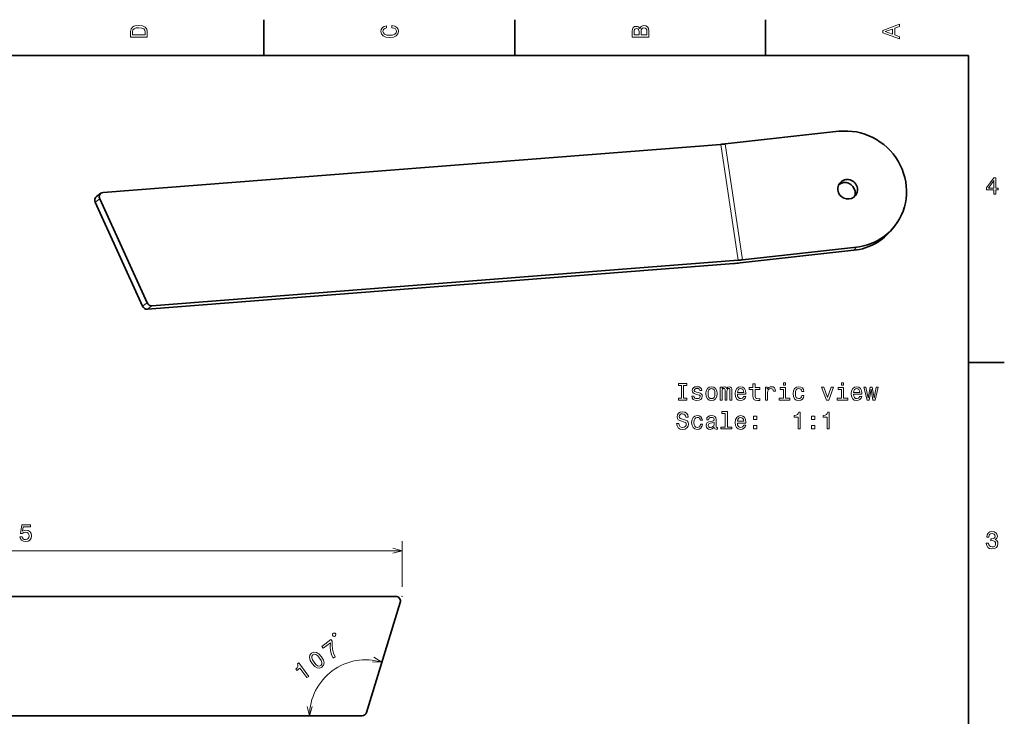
# Model space of a CAD drawing. Extents: x 0 to 420, y 0 to 297.
# Tile 10 of 10: x 211 to 418, y 149 to 294. Entities that reach past the tile are written whole.
import ezdxf

# ---------------------------------------------------------------- set-up
doc = ezdxf.new("R2010")
doc.units = 0

msp = doc.modelspace()

# ---------------------------------------------------------------- linework, layer by layer
at = {"color": 7, "lineweight": 35, "ltscale": 0.1875}
for p, q in [((262.5, 287), (262.5, 294.5)), ((315, 287), (315, 294.5)), ((367.5, 287), (367.5, 294.5)), ((410, 222.699997), (417.5, 222.699997))]:
    msp.add_line(p, q, dxfattribs=at)
at = {"color": 7, "lineweight": 35}
for p, q in [((410, 287), (10, 287)), ((410, 10), (410, 287)), ((382.874695, 271.118225), (359.053772, 268.477203)), ((358.151154, 268.391693), (228.824677, 258.312012)), ((227.161896, 256.297882), (237.105255, 234.491135)), ((228.117676, 256.988037), (238.061005, 235.181305)), ((362.19873, 243.568878), (386.019653, 246.209915)), ((362.703186, 244.216278), (386.524109, 246.857315)), ((238.104218, 233.874237), (360.844788, 243.440613)), ((239.059967, 234.564392), (361.800568, 244.130768)), ((290.074463, 173.713226), (151.991486, 173.713226)), ((291.030762, 172.420868), (283.998962, 149.420853)), ((151.991486, 148.713226), (283.042664, 148.713226))]:
    msp.add_line(p, q, dxfattribs=at)
at = {"color": 7, "lineweight": 13}
for p, q in [((358.151154, 268.391693), (361.800568, 244.130768)), ((359.053772, 268.477203), (362.703186, 244.216278)), ((126.425873, 183.291077), (291.425873, 183.291077))]:
    msp.add_line(p, q, dxfattribs=at)
at = {"color": 7, "lineweight": 35, "ltscale": 0.029473}
msp.add_line((228.385254, 258.152313), (227.429474, 257.462128), dxfattribs=at)
at = {"color": 7, "lineweight": 13, "ltscale": 0.029473}
msp.add_line((227.161896, 256.297882), (228.117676, 256.988037), dxfattribs=at)
at = {"color": 7, "lineweight": 35, "ltscale": 0.020518}
msp.add_line((394.559235, 251.304443), (394.054779, 250.657043), dxfattribs=at)
at = {"color": 7, "lineweight": 13, "ltscale": 0.020518}
msp.add_line((386.019653, 246.209915), (386.524109, 246.857315), dxfattribs=at)
at = {"color": 7, "lineweight": 13, "ltscale": 0.029472}
for p, q in [((237.105255, 234.491135), (238.061005, 235.181305)), ((238.104218, 233.874237), (239.059967, 234.564392))]:
    msp.add_line(p, q, dxfattribs=at)
at = {"color": 7, "lineweight": 13, "ltscale": 0.239446}
msp.add_line((291.425873, 175.713226), (291.425873, 185.291077), dxfattribs=at)
at = {"color": 7, "lineweight": 13}
for points in [[(234.583206, 291.994965), (234.583206, 290.829987), (238.083206, 290.829987), (238.083206, 291.994965), (237.97226, 292.544678), (237.634354, 292.953186), (237.084641, 293.205353), (236.333206, 293.296112), (235.566635, 293.215424), (235.264038, 293.114563), (235.021973, 292.973358), (234.694153, 292.56485), (234.613464, 292.297546)], [(235.001801, 291.959656), (235.077438, 292.342957), (235.309433, 292.605194), (235.722977, 292.761536), (236.333206, 292.811951), (236.923264, 292.7565), (237.336807, 292.600159), (237.583923, 292.332855), (237.664612, 291.959656), (237.664612, 291.299011), (235.001801, 291.299011)], [(289.282074, 292.817017), (289.705688, 292.716156), (290.008301, 292.549713), (290.194885, 292.317719), (290.255402, 292.04541), (290.164642, 291.71759), (289.892303, 291.460388), (289.448486, 291.28891), (288.833221, 291.233429), (288.222992, 291.28891), (287.774139, 291.455353), (287.501801, 291.712555), (287.405975, 292.04541), (287.456421, 292.287476), (287.597626, 292.494232), (287.824585, 292.65564), (288.137268, 292.766571), (288.137268, 293.245697), (287.658142, 293.094391), (287.295044, 292.832153), (287.068085, 292.47406), (286.987396, 292.04541), (287.113495, 291.510803), (287.466492, 291.102325), (288.046478, 290.840057), (288.833221, 290.749298), (289.619965, 290.840057), (290.199951, 291.102325), (290.558014, 291.510803), (290.679047, 292.04541), (290.583221, 292.514404), (290.315918, 292.89267), (289.877167, 293.159943), (289.282074, 293.301147)], [(341.192017, 292.630402), (340.899506, 292.983429), (340.70282, 293.074219), (340.460754, 293.104462), (340.082489, 293.03891), (339.810181, 292.842224), (339.643738, 292.524506), (339.583221, 292.080688), (339.583221, 290.835022), (343.083221, 290.835022), (343.083221, 292.151306), (343.012604, 292.620331), (342.805847, 292.968292), (342.478027, 293.18515), (342.034241, 293.260803), (341.736694, 293.215424), (341.489563, 293.094391), (341.308014, 292.897705)], [(342.664642, 292.095825), (342.664642, 291.299011), (341.45929, 291.299011), (341.45929, 292.050446), (341.494598, 292.368164), (341.600525, 292.595093), (341.782074, 292.731262), (342.044312, 292.776672), (342.321686, 292.731262), (342.513336, 292.605194), (342.629333, 292.393372)], [(395.583221, 290.466858), (395.583221, 290.930847), (394.554413, 291.299011), (394.554413, 292.695984), (395.583221, 293.064117), (395.583221, 293.538177), (392.078186, 292.257202), (392.078186, 291.742798)], [(341.035675, 291.984863), (341.035675, 291.299011), (340.001801, 291.299011), (340.001801, 292.025208), (340.032074, 292.297546), (340.122833, 292.489197), (340.279175, 292.605194), (340.511169, 292.645538), (340.743164, 292.600159), (340.904541, 292.479126), (341.005402, 292.272339)], [(394.125732, 291.460388), (392.582489, 292), (394.125732, 292.539642)], [(415.277374, 257.966766), (415.731262, 257.966766), (415.731262, 258.834198), (416.23056, 258.834198), (416.23056, 259.237671), (415.731262, 259.237671), (415.731262, 261.391113), (415.272339, 261.391113), (413.739197, 259.278015), (413.739197, 258.834198), (415.277374, 258.834198)], [(414.162842, 259.237671), (415.277374, 260.806091), (415.277374, 259.237671)], [(349.906189, 215.257736), (349.260681, 215.257736), (349.260681, 214.834106), (351.015717, 214.834106), (351.015717, 215.257736), (350.370178, 215.257736), (350.370178, 217.910477), (351.015717, 217.910477), (351.015717, 218.334106), (349.260681, 218.334106), (349.260681, 217.910477), (349.906189, 217.910477)], [(353.456635, 216.412643), (353.027954, 216.513504), (352.710236, 216.629501), (352.60434, 216.866531), (352.634583, 217.032959), (352.740509, 217.153992), (352.911957, 217.229645), (353.159088, 217.259903), (353.396118, 217.229645), (353.582703, 217.138855), (353.703766, 217.002701), (353.754181, 216.821136), (354.187897, 216.821136), (354.187897, 216.831223), (354.112244, 217.159027), (353.905487, 217.416245), (353.582703, 217.577621), (353.159088, 217.638138), (352.730408, 217.577621), (352.417725, 217.411194), (352.221039, 217.164078), (352.160522, 216.851395), (352.205902, 216.548798), (352.347137, 216.33699), (352.579102, 216.185684), (352.917023, 216.079788), (353.411255, 215.95874), (353.713837, 215.832672), (353.794525, 215.731796), (353.824799, 215.580505), (353.779388, 215.393906), (353.658356, 215.252701), (353.46167, 215.161911), (353.199432, 215.131653), (352.922058, 215.161911), (352.720337, 215.267822), (352.584167, 215.439301), (352.528687, 215.676331), (352.100006, 215.676331), (352.170624, 215.272873), (352.37738, 214.980362), (352.7052, 214.803848), (353.159088, 214.738281), (353.633148, 214.803848), (353.98114, 214.980362), (354.192932, 215.262787), (354.268585, 215.630936), (354.213104, 215.948654), (354.056763, 216.165512), (353.799561, 216.306732)], [(355.035156, 216.185684), (355.115845, 215.570419), (355.347839, 215.116531), (355.716003, 214.834106), (356.210236, 214.738281), (356.699432, 214.834106), (357.067596, 215.111481), (357.299561, 215.565369), (357.385315, 216.185684), (357.299561, 216.800964), (357.067596, 217.259903), (356.699432, 217.537277), (356.210236, 217.638138), (355.716003, 217.537277), (355.347839, 217.254852), (355.115845, 216.800964)], [(355.489044, 216.190735), (355.534454, 216.644623), (355.675659, 216.972443), (355.902588, 217.174164), (356.210236, 217.244766), (356.512817, 217.174164), (356.739777, 216.977478), (356.880981, 216.644623), (356.931427, 216.190735), (356.880981, 215.731796), (356.739777, 215.398941), (356.512817, 215.19722), (356.210236, 215.131653), (355.902588, 215.19722), (355.675659, 215.398941), (355.534454, 215.731796)], [(358.025787, 214.834106), (358.434296, 214.834106), (358.434296, 216.644623), (358.459503, 216.916962), (358.535156, 217.113647), (358.651154, 217.229645), (358.80246, 217.275024), (358.923492, 217.23468), (359.004181, 217.13382), (359.044525, 216.962341), (359.059662, 216.735397), (359.059662, 214.834106), (359.442932, 214.834106), (359.442932, 216.644623), (359.46817, 216.911911), (359.543823, 217.108597), (359.664856, 217.229645), (359.816132, 217.275024), (359.937195, 217.23468), (360.017883, 217.13382), (360.068298, 216.735397), (360.068298, 214.834106), (360.476807, 214.834106), (360.476807, 216.705139), (360.451599, 217.093475), (360.370911, 217.391022), (360.209503, 217.572586), (359.947266, 217.638138), (359.639618, 217.537277), (359.402588, 217.244766), (359.216003, 217.532227), (358.90332, 217.638138), (358.615845, 217.537277), (358.419159, 217.254852), (358.419159, 217.542313), (358.025787, 217.542313)], [(361.626648, 216.059616), (363.401886, 216.059616), (363.406921, 216.266388), (363.326233, 216.846359), (363.10434, 217.280075), (362.751312, 217.542313), (362.282288, 217.638138), (361.823364, 217.537277), (361.470337, 217.254852), (361.243378, 216.795929), (361.162689, 216.190735), (361.238342, 215.570419), (361.465271, 215.116531), (361.813263, 214.834106), (362.267151, 214.738281), (362.660522, 214.803848), (362.983276, 214.975311), (363.220337, 215.24765), (363.356476, 215.610764), (362.917725, 215.610764), (362.826965, 215.409027), (362.695831, 215.257736), (362.322632, 215.136703), (362.035156, 215.192169), (361.818298, 215.368683), (361.677094, 215.656158), (361.626648, 216.044479)], [(361.626648, 216.432816), (361.682129, 216.780792), (361.818298, 217.037994), (362.025085, 217.194336), (362.297424, 217.249817), (362.564697, 217.194336), (362.771484, 217.037994), (362.897552, 216.780792), (362.942932, 216.432816)], [(364.869446, 217.073303), (364.869446, 215.716675), (364.899719, 215.277908), (365.040924, 214.975311), (365.323364, 214.798798), (365.80246, 214.738281), (366.326965, 214.763504), (366.326965, 215.14679), (365.943665, 215.116531), (365.595673, 215.156876), (365.409088, 215.282959), (365.3284, 215.494766), (365.313263, 215.792313), (365.313263, 217.073303), (366.326965, 217.073303), (366.326965, 217.451538), (365.313263, 217.451538), (365.313263, 218.243332), (364.869446, 218.243332), (364.869446, 217.451538), (364.102875, 217.451538), (364.102875, 217.073303)], [(367.476807, 214.834106), (367.920624, 214.834106), (367.920624, 216.38237), (367.966003, 216.755569), (368.102173, 217.022873), (368.324066, 217.18425), (368.621613, 217.239731), (368.843506, 217.204422), (369.009949, 217.103561), (369.110809, 216.932083), (369.146118, 216.700104), (369.594971, 216.700104), (369.534454, 217.108597), (369.368011, 217.401108), (369.090637, 217.577621), (368.712402, 217.638138), (368.4552, 217.597794), (368.233276, 217.496933), (368.036621, 217.325455), (367.880249, 217.093475), (367.880249, 217.542313), (367.476807, 217.542313)], [(371.703033, 215.207306), (371.703033, 217.451538), (370.563263, 217.451538), (370.563263, 217.073303), (371.259216, 217.073303), (371.259216, 215.207306), (370.35144, 215.207306), (370.35144, 214.834106), (372.620911, 214.834106), (372.620911, 215.207306)], [(371.71817, 218.455139), (371.249146, 218.455139), (371.249146, 217.950821), (371.71817, 217.950821)], [(375.107208, 216.644623), (375.545959, 216.644623), (375.4552, 217.04808), (375.238342, 217.365814), (374.900452, 217.5625), (374.46167, 217.638138), (373.977539, 217.537277), (373.609375, 217.254852), (373.37738, 216.795929), (373.296692, 216.180649), (373.372345, 215.570419), (373.599274, 215.116531), (373.957367, 214.834106), (374.446533, 214.738281), (374.88028, 214.813934), (375.21817, 215.025742), (375.450134, 215.358597), (375.551025, 215.802399), (375.12738, 215.802399), (375.051727, 215.519989), (374.910522, 215.308167), (374.708801, 215.177048), (374.46167, 215.136703), (374.154053, 215.202255), (373.932129, 215.403992), (373.795959, 215.731796), (373.75058, 216.19577), (373.795959, 216.649673), (373.937195, 216.977478), (374.164124, 217.179214), (374.46167, 217.249817), (374.723938, 217.204422), (374.920624, 217.088425), (375.051727, 216.89679)], [(380.266418, 214.834106), (380.735443, 214.834106), (381.723938, 217.542313), (381.264984, 217.542313), (380.503448, 215.358597), (379.726807, 217.542313), (379.262817, 217.542313)], [(383.847107, 215.207306), (383.847107, 217.451538), (382.707336, 217.451538), (382.707336, 217.073303), (383.40332, 217.073303), (383.40332, 215.207306), (382.495544, 215.207306), (382.495544, 214.834106), (384.764984, 214.834106), (384.764984, 215.207306)], [(383.862244, 218.455139), (383.393219, 218.455139), (383.393219, 217.950821), (383.862244, 217.950821)], [(385.914856, 216.059616), (387.690063, 216.059616), (387.695099, 216.266388), (387.61441, 216.846359), (387.392517, 217.280075), (387.03949, 217.542313), (386.570465, 217.638138), (386.111542, 217.537277), (385.758514, 217.254852), (385.531555, 216.795929), (385.450867, 216.190735), (385.52652, 215.570419), (385.753448, 215.116531), (386.10144, 214.834106), (386.555328, 214.738281), (386.9487, 214.803848), (387.271484, 214.975311), (387.508514, 215.24765), (387.644684, 215.610764), (387.205902, 215.610764), (387.115143, 215.409027), (386.984009, 215.257736), (386.610809, 215.136703), (386.323334, 215.192169), (386.106476, 215.368683), (385.965271, 215.656158), (385.914856, 216.044479)], [(385.914856, 216.432816), (385.970306, 216.780792), (386.106476, 217.037994), (386.313263, 217.194336), (386.585602, 217.249817), (386.852875, 217.194336), (387.059662, 217.037994), (387.18573, 216.780792), (387.23114, 216.432816)], [(389.203033, 214.834106), (389.606476, 217.13382), (390.009949, 214.834106), (390.433563, 214.834106), (391.099274, 217.542313), (390.670593, 217.542313), (390.221771, 215.242615), (389.823334, 217.542313), (389.384583, 217.542313), (388.986176, 215.242615), (388.537323, 217.542313), (388.113678, 217.542313), (388.779388, 214.834106)], [(349.34137, 209.942169), (348.882416, 209.942169), (348.983276, 209.407593), (349.235443, 209.014221), (349.623779, 208.777191), (350.148285, 208.691452), (350.667725, 208.772141), (351.056061, 208.994049), (351.303162, 209.342026), (351.393951, 209.800964), (351.318298, 210.214508), (351.106476, 210.481796), (350.76355, 210.65831), (350.304626, 210.789444), (349.911255, 210.885254), (349.654053, 210.996216), (349.507782, 211.157593), (349.462402, 211.40976), (349.507782, 211.636703), (349.638916, 211.808167), (349.840637, 211.924164), (350.118011, 211.964508), (350.400452, 211.914078), (350.622345, 211.777908), (350.768585, 211.550964), (350.839203, 211.243332), (351.298126, 211.243332), (351.298126, 211.253418), (351.217438, 211.727478), (350.980408, 212.080505), (350.607208, 212.302414), (350.102875, 212.378052), (349.648987, 212.302414), (349.295959, 212.090591), (349.069031, 211.762787), (348.988342, 211.339157), (349.053894, 210.960907), (349.245544, 210.703705), (349.548126, 210.532227), (349.96167, 210.401108), (350.370178, 210.28511), (350.677826, 210.174164), (350.86441, 210.012787), (350.929962, 209.750534), (350.869446, 209.483246), (350.713104, 209.281509), (350.476074, 209.155426), (350.168457, 209.115082), (349.8255, 209.170563), (349.563263, 209.33194), (349.39682, 209.594193)], [(359.084869, 212.03511), (359.084869, 209.160477), (358.172058, 209.160477), (358.172058, 208.787277), (360.436462, 208.787277), (360.436462, 209.160477), (359.528687, 209.160477), (359.528687, 212.40831), (358.388916, 212.40831), (358.388916, 212.03511)], [(353.855042, 210.597794), (354.293823, 210.597794), (354.203033, 211.001251), (353.986176, 211.318985), (353.648285, 211.515671), (353.209503, 211.591309), (352.725372, 211.490448), (352.357208, 211.208023), (352.125214, 210.7491), (352.044525, 210.13382), (352.120178, 209.52359), (352.347137, 209.069702), (352.7052, 208.787277), (353.194397, 208.691452), (353.628113, 208.767105), (353.966003, 208.978912), (354.197998, 209.311768), (354.298859, 209.755569), (353.875214, 209.755569), (353.799561, 209.47316), (353.658356, 209.261337), (353.456635, 209.130219), (353.209503, 209.089874), (352.901886, 209.155426), (352.679962, 209.357162), (352.543823, 209.684967), (352.498413, 210.148956), (352.543823, 210.602844), (352.685028, 210.930649), (352.911957, 211.132385), (353.209503, 211.202988), (353.471771, 211.157593), (353.668457, 211.041595), (353.799561, 210.84996)], [(356.775085, 209.140305), (356.775085, 209.125168), (356.800293, 208.953705), (356.875946, 208.832672), (357.193665, 208.736847), (357.440796, 208.777191), (357.440796, 209.120132), (357.334869, 209.104996), (357.193665, 209.170563), (357.168457, 209.372299), (357.168457, 210.774307), (357.107941, 211.132385), (356.931427, 211.384537), (356.623779, 211.535843), (356.190063, 211.591309), (355.766418, 211.530792), (355.453766, 211.359329), (355.25708, 211.092026), (355.191498, 210.739014), (355.191498, 210.70874), (355.589905, 210.70874), (355.625214, 210.920563), (355.736176, 211.071854), (355.917725, 211.162643), (356.174927, 211.197937), (356.422058, 211.172729), (356.598572, 211.097076), (356.704468, 210.965958), (356.739777, 210.784393), (356.719604, 210.572586), (356.638916, 210.466675), (356.437195, 210.416245), (356.058929, 210.3759), (355.625214, 210.28511), (355.317596, 210.123734), (355.136017, 209.871567), (355.080566, 209.498367), (355.130981, 209.165512), (355.287323, 208.918396), (355.53949, 208.762054), (355.887482, 208.706589), (356.356476, 208.8125)], [(361.626648, 210.012787), (363.401886, 210.012787), (363.406921, 210.219559), (363.326233, 210.79953), (363.10434, 211.233246), (362.751312, 211.495483), (362.282288, 211.591309), (361.823364, 211.490448), (361.470337, 211.208023), (361.243378, 210.7491), (361.162689, 210.143906), (361.238342, 209.52359), (361.465271, 209.069702), (361.813263, 208.787277), (362.267151, 208.691452), (362.660522, 208.757019), (362.983276, 208.928482), (363.220337, 209.200821), (363.356476, 209.563934), (362.917725, 209.563934), (362.826965, 209.362198), (362.695831, 209.210907), (362.322632, 209.089874), (362.035156, 209.14534), (361.818298, 209.321854), (361.677094, 209.609329), (361.626648, 209.99765)], [(361.626648, 210.385986), (361.682129, 210.733963), (361.818298, 210.991165), (362.025085, 211.147507), (362.297424, 211.202988), (362.564697, 211.147507), (362.771484, 210.991165), (362.897552, 210.733963), (362.942932, 210.385986)], [(364.970337, 210.744049), (365.66629, 210.744049), (365.66629, 211.495483), (364.970337, 211.495483)], [(374.335602, 208.787277), (374.794525, 208.787277), (374.794525, 212.3125), (374.451599, 212.3125), (374.360809, 212.004852), (374.17926, 211.79808), (373.901886, 211.677048), (373.518585, 211.636703), (373.518585, 211.278625), (374.335602, 211.278625)], [(377.11441, 210.744049), (377.810364, 210.744049), (377.810364, 211.495483), (377.11441, 211.495483)], [(380.407654, 208.787277), (380.866577, 208.787277), (380.866577, 212.3125), (380.523621, 212.3125), (380.432861, 212.004852), (380.251312, 211.79808), (379.973938, 211.677048), (379.590637, 211.636703), (379.590637, 211.278625), (380.407654, 211.278625)], [(356.72464, 209.735397), (356.664124, 209.47316), (356.502747, 209.271423), (356.260681, 209.140305), (355.963104, 209.09491), (355.771484, 209.120132), (355.635315, 209.200821), (355.549561, 209.342026), (355.524353, 209.538712), (355.544525, 209.715225), (355.625214, 209.841309), (355.947998, 209.982529), (356.356476, 210.043045), (356.72464, 210.164078)], [(364.970337, 208.787277), (365.66629, 208.787277), (365.66629, 209.538712), (364.970337, 209.538712)], [(377.11441, 208.787277), (377.810364, 208.787277), (377.810364, 209.538712), (377.11441, 209.538712)], [(211.411179, 186.203903), (211.522125, 185.790359), (211.769241, 185.46759), (212.132355, 185.265869), (212.596344, 185.190216), (213.105698, 185.280991), (213.50412, 185.528107), (213.756287, 185.921478), (213.852097, 186.425812), (213.766357, 186.894821), (213.524292, 187.26297), (213.146057, 187.500015), (212.65686, 187.585754), (212.27861, 187.525223), (211.986115, 187.358795), (212.127319, 188.30188), (213.660461, 188.30188), (213.660461, 188.715424), (211.789429, 188.715424), (211.512039, 186.859528), (211.915497, 186.859528), (212.208008, 187.096558), (212.581207, 187.182281), (212.903976, 187.126816), (213.151093, 186.965424), (213.307434, 186.718307), (213.362915, 186.400589), (213.307434, 186.082855), (213.146057, 185.835754), (212.898926, 185.679413), (212.581207, 185.623932), (212.313919, 185.659241), (212.107147, 185.775223), (211.955841, 185.956787), (211.880203, 186.203903)], [(413.729126, 184.866226), (413.729126, 184.830917), (413.809814, 184.346771), (414.046844, 183.983658), (414.420044, 183.751663), (414.914276, 183.665939), (415.438782, 183.751663), (415.832153, 183.973572), (416.08429, 184.326599), (416.175079, 184.780487), (416.134735, 185.078033), (416.023773, 185.320114), (415.842224, 185.506714), (415.600159, 185.642883), (415.927948, 185.915222), (416.043945, 186.348938), (415.968292, 186.74231), (415.751434, 187.039856), (415.398407, 187.226456), (414.914276, 187.292023), (414.460388, 187.211319), (414.112396, 186.989426), (413.885468, 186.636398), (413.809814, 186.167374), (413.809814, 186.13208), (414.258636, 186.13208), (414.299011, 186.454834), (414.430115, 186.686829), (414.641937, 186.828033), (414.939484, 186.878479), (415.201721, 186.83812), (415.393372, 186.732224), (415.509369, 186.560745), (415.554749, 186.328766), (415.509369, 186.081635), (415.388336, 185.915222), (415.176514, 185.814346), (414.889069, 185.784088), (414.692383, 185.789139), (414.692383, 185.390717), (414.939484, 185.400803), (415.257202, 185.355423), (415.494232, 185.234375), (415.635468, 185.037689), (415.685883, 184.780487), (415.630402, 184.487976), (415.484161, 184.271118), (415.252167, 184.134949), (414.944519, 184.089569), (414.626801, 184.139999), (414.394806, 184.29129), (414.248566, 184.533371), (414.193085, 184.866226)], [(277.291962, 165.337082), (277.479553, 165.475876), (277.52832, 165.802231), (277.389526, 165.989792), (277.063171, 166.038574), (276.87561, 165.89978), (276.826813, 165.573425), (276.965607, 165.385849)], [(277.027374, 160.787277), (277.436829, 161.090256), (277.075653, 161.85817), (276.848816, 162.656479), (276.752258, 163.482193), (276.784058, 164.34642), (276.535095, 164.682907), (274.605377, 163.25499), (274.878357, 162.886063), (276.418884, 164.026001), (276.37793, 163.148727), (276.464417, 162.328125), (276.67926, 161.546021)], [(272.593689, 159.633347), (273.125488, 159.041855), (273.652008, 158.72879), (274.160034, 158.678116), (274.647644, 158.900909), (274.999237, 159.299072), (275.099304, 159.799728), (274.949799, 160.391785), (274.543701, 161.076263), (274.010864, 161.66069), (273.747833, 161.855042), (273.485382, 161.980804), (272.977356, 162.031494), (272.490784, 161.81575), (272.138153, 161.410522), (272.041107, 160.905807), (272.186523, 160.310776)], [(272.98288, 159.921326), (272.652344, 160.435867), (272.492706, 160.863556), (272.522156, 161.205307), (272.739777, 161.479263), (273.06134, 161.604279), (273.396759, 161.532516), (273.759094, 161.254822), (274.15451, 160.788269), (274.488037, 160.269684), (274.647675, 159.841995), (274.618256, 159.500244), (274.401672, 159.233337), (274.079041, 159.101257), (273.743652, 159.173035), (273.381287, 159.450729)], [(271.511475, 156.705719), (271.880371, 156.978699), (269.783508, 159.812469), (269.507813, 159.608475), (269.617859, 159.30719), (269.59491, 159.032974), (269.443909, 158.770691), (269.159821, 158.510269), (269.372803, 158.222443), (270.029541, 158.708405)]]:
    msp.add_lwpolyline(points, close=True, dxfattribs=at)
for points in [[(289.494019, 182.773438), (291.425873, 183.291077), (289.494019, 183.808716)], [(285.211578, 159.99472), (287.210358, 159.924927), (285.514282, 160.984756)], [(271.541016, 150.645081), (272.058624, 148.713226), (272.576263, 150.645081)]]:
    msp.add_lwpolyline(points, dxfattribs=at)
at = {"color": 7, "lineweight": 35}
for centre, start, end in [((290.074463, 172.713226), 343.000001, 90.000003), ((283.042664, 149.713226), 269.999997, 343.000001)]:
    msp.add_arc(centre, 1, start, end, dxfattribs=at)
at = {"color": 7, "lineweight": 13}
msp.add_arc((283.782593, 148.713226), 11.723971, 73.000003, 180.000009, dxfattribs=at)
at = {"color": 7, "lineweight": 35}
for centre, major_axis, ratio, start_param, end_param in [((384.699402, 258.987762), (-9.860107, 7.682983), 0.961849, 3.1415566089, 5.5041837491), ((360.062683, 269.772003), (5.933228, 0.892487), 0.192208, 4.3556022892, 4.5126819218), ((384.699402, 258.987762), (-1.656494, 1.290741), 0.961849, 0.00004086, 3.1416335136), ((384.194946, 258.340363), (-1.656494, 1.290741), 0.961849, 3.9333874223, 6.0786285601), ((384.699402, 258.987762), (-1.656494, 1.290741), 0.961849, 3.9333874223, 6.2832261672), ((228.970673, 257.341553), (-0.585449, 0.81073), 0.919552, 6.2831712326, 7.639606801), ((228.970673, 257.341553), (-0.585449, 0.81073), 0.919552, 5.7721045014, 6.2831712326), ((384.194946, 258.340363), (-1.656494, 1.290741), 0.961849, 3.3461824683, 3.9333874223), ((384.699402, 258.987762), (-1.656494, 1.290741), 0.961849, 3.1416335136, 3.9333874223), ((228.014893, 256.651398), (-0.585449, 0.81073), 0.919552, 6.2831712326, 7.639606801), ((384.194946, 258.340363), (-9.860107, 7.682983), 0.961849, 2.3625910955, 3.1415566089), ((384.699402, 258.987762), (-9.860107, 7.682983), 0.961849, 2.3625910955, 3.1415566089), ((363.712097, 245.511093), (8.899902, 1.338745), 0.192208, 4.3556022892, 4.5126819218), ((363.712097, 245.511093), (5.933228, 0.892487), 0.192208, 4.3556022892, 4.5126819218), ((238.914001, 235.534836), (-0.585449, 0.81073), 0.919552, 1.3564214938, 2.6305118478), ((237.958221, 234.844666), (-0.585449, 0.81073), 0.919552, 1.3564214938, 2.6305118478)]:
    msp.add_ellipse(centre, major_axis=major_axis, ratio=ratio, start_param=start_param, end_param=end_param, dxfattribs=at)
at = {"color": 7, "lineweight": 5}
msp.add_point((291.425873, 173.713226), dxfattribs=at)

doc.saveas('drawing.dxf')
